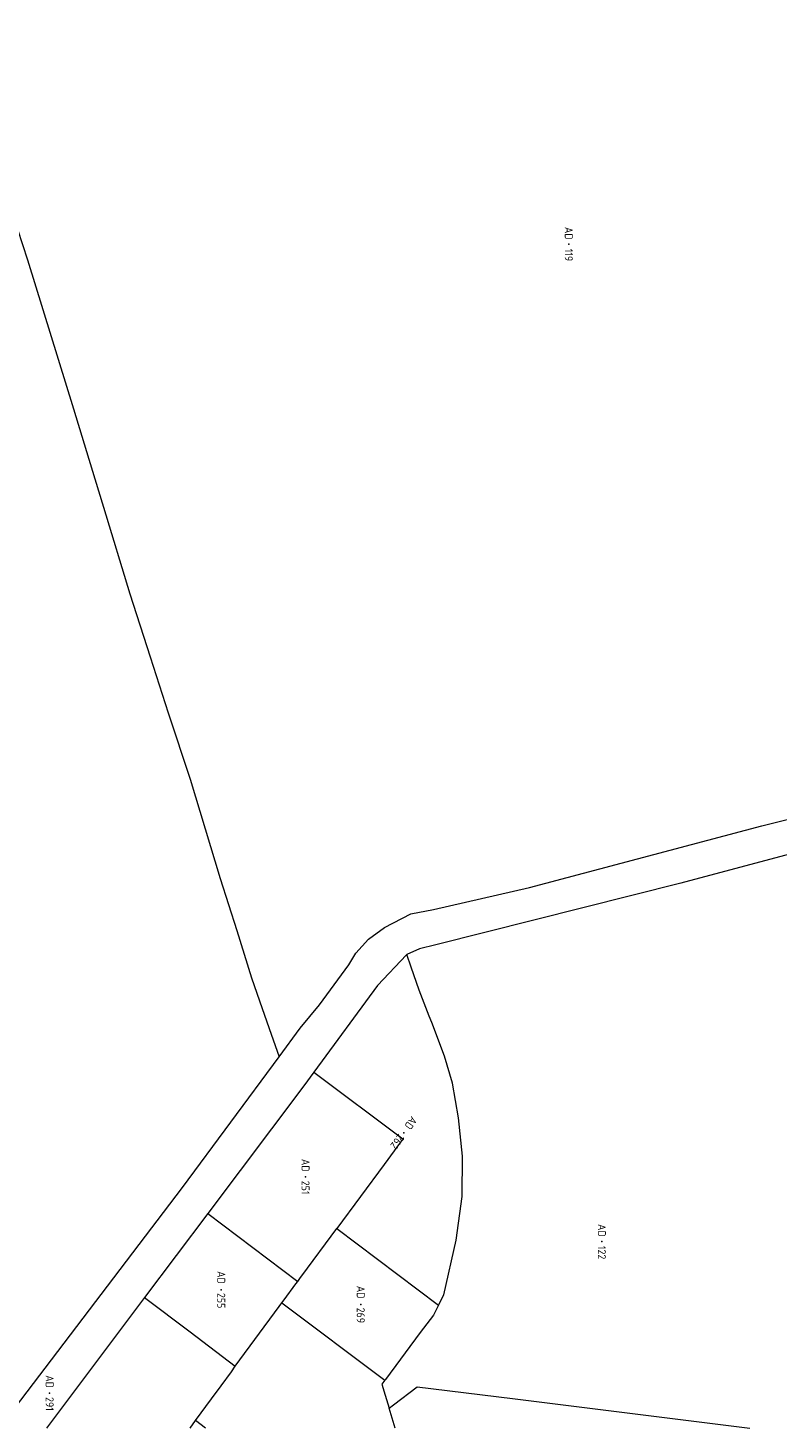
# Model space of a CAD drawing. Header units: metres. Extents: x 232711 to 233626, y 552873 to 554498.
# Tile 2 of 15: x 232995 to 233164, y 552874 to 553189. Entities that reach past the tile are written whole.
import ezdxf
from ezdxf.enums import TextEntityAlignment as Align
from ezdxf.lldxf.tags import DXFTag

# ---------------------------------------------------------------- set-up
doc = ezdxf.new("R2010")
doc.units = ezdxf.units.M
for name, color, linetype, lineweight, true_color in [('G01-D', 7, 'KG-PERCEEL', 5, 0xbe00ff), ('G01-Voorlopig', 7, 'KG-PERCEEL', 5, 0xbe00ff), ('Z01', 7, 'Continuous', 5, 0xbe00ff)]:
    doc.layers.add(name, color=color, linetype=linetype, lineweight=lineweight, true_color=true_color)
doc.layers.add('G01-D VERVALLEN', color=150, linetype='KG-PERCEEL', lineweight=5)
doc.layers.add('Z01 VERVALLEN', color=150, linetype='Continuous', lineweight=5)
doc.styles.add('ISO', font='iso.shx')
doc.styles.get("Standard").update_dxf_attribs({"font": 'iso.shx'})
tags = doc.linetypes.add('KG-PERCEEL', pattern='A,5.5,-2,["P",Standard,S=1.8,R=0,X=-0.5,Y=-0.9],-2,5.5,-2,[5,NLCS.SHX,S=0.75,R=0,X=0,Y=0],-2', length=19).pattern_tags.tags
tags[6] = DXFTag(74, 10)

# ---------------------------------------------------------------- blocks, each defined once
blk = doc.blocks.new('Z01')
at = {"color": 0}
blk.add_point((0, 0), dxfattribs=at)
at = {"color": 0, "style": 'ISO', "oblique": 15}
blk.add_attdef('Z01', text='', height=1.8, dxfattribs=at).set_placement((0, 0), align=Align.MIDDLE)

msp = doc.modelspace()

# ---------------------------------------------------------------- linework, layer by layer
at = {"layer": 'G01-D', "flags": 128}
for points in [[(233051.85, 552957.91), (233056.62, 552964.35), (233060.9, 552969.54), (233067.55, 552978.58), (233069.11, 552981.15), (233071.96, 552984.33), (233075.49, 552986.96), (233081.45, 552990.02), (233086.5, 552991.01), (233108.08, 552995.94), (233160.2, 553009.78), (233172.91, 553012.93), (233176.42, 553013.81)], [(233183.45, 553007.7), (233183.21, 553007.65), (233177.67, 553006.4), (233142.05, 552996.86), (233087.01, 552983.07), (233083.37, 552982.11), (233080.51, 552980.84)], [(233080.51, 552980.84), (233080.49, 552980.83), (233073.95, 552973.93), (233059.64, 552954.44)], [(233087.63, 552902.07), (233088.81, 552904.42), (233091.61, 552916.71), (233092.96, 552926.54), (233093.05, 552935.6), (233092.15, 552944.19), (233090.79, 552951.98), (233089.01, 552958), (233086.13, 552965.62), (233085.56, 552966.99), (233083.27, 552972.84), (233081.49, 552978.01), (233080.51, 552980.84)], [(232991.36, 552877.37), (232992.49, 552878.86), (233030.14, 552928.54), (233051.85, 552957.91)], [(233059.64, 552954.44), (233057.38, 552951.35), (233035.84, 552922.68)], [(233035.84, 552922.68), (233021.64, 552903.78)], [(233021.64, 552903.78), (232999.63, 552874.49)], [(233087.63, 552902.07), (233086.52, 552899.84), (233083.52, 552895.95), (233075.71, 552885.41), (233075.57, 552885.21)], [(233075.57, 552885.21), (233074.89, 552884.31), (233075.65, 552881.85), (233076.56, 552878.94)], [(233076.56, 552878.94), (233077.53, 552879.69), (233082.84, 552883.75), (233104.22, 552881.1), (233157.56, 552874.49)], [(233077.93, 552874.49), (233076.56, 552878.94)]]:
    msp.add_lwpolyline(points, dxfattribs=at)
at = {"layer": 'G01-D VERVALLEN', "flags": 128}
msp.add_lwpolyline([(232979.1, 553189.02), (232982.49, 553178.49), (232984.74, 553170.31), (232992.03, 553147.28), (232995.4, 553136.96), (233005.68, 553103.44), (233010.49, 553087.73), (233012.42, 553081.4), (233018.34, 553061.89), (233022.93, 553047.78), (233026.95, 553035.2), (233031.86, 553020.29), (233038.62, 552997.94), (233042.36, 552986.28), (233045.68, 552975.62), (233047.44, 552970.49), (233049.64, 552964.24), (233051.85, 552957.91)], dxfattribs=at)
at = {"layer": 'G01-Voorlopig', "flags": 128}
for points in [[(233059.64, 552954.44), (233079.66, 552939.47), (233079.54, 552939.29), (233079.13, 552938.71), (233075.42, 552933.67), (233064.82, 552919.32)], [(233035.84, 552922.68), (233056.03, 552907.4)], [(233056.03, 552907.4), (233056.67, 552908.27), (233056.99, 552908.71), (233064.82, 552919.32)], [(233064.82, 552919.32), (233087.63, 552902.07)], [(233052.49, 552902.6), (233053.01, 552903.31), (233055.63, 552906.86), (233056.03, 552907.4)], [(233021.64, 552903.78), (233031.87, 552896.08), (233042.01, 552888.4)], [(233042.01, 552888.4), (233051.89, 552901.79), (233052.49, 552902.6)], [(233052.49, 552902.6), (233075.57, 552885.21)], [(233033.11, 552876.18), (233036.69, 552881.05), (233038.82, 552883.94), (233041.15, 552887.11), (233042.01, 552888.4)], [(233031.87, 552874.49), (233033.11, 552876.18)], [(233035.32, 552874.49), (233033.11, 552876.18)]]:
    msp.add_lwpolyline(points, dxfattribs=at)

# ---------------------------------------------------------------- block references
at = {"layer": 'Z01'}
ref = msp.add_blockref('Z01', (233079.86, 552940.81), dxfattribs=dict(at, xscale=0.9, yscale=0.9, rotation=270))
ref.add_attrib('', 'AD  262', dxfattribs={"layer": '0', "height": 1.8, "rotation": 234, "style": 'ISO'}).set_placement((233079.86, 552940.81), align=Align.MIDDLE)
ref = msp.add_blockref('Z01', (233057.79, 552930.95), dxfattribs=dict(at, xscale=0.9, yscale=0.9, rotation=270))
ref.add_attrib('', 'AD  251', dxfattribs={"layer": '0', "height": 1.8, "rotation": 270, "style": 'ISO'}).set_placement((233057.79, 552930.95), align=Align.MIDDLE)
ref = msp.add_blockref('Z01', (233124.31, 552916.36), dxfattribs=dict(at, xscale=0.9, yscale=0.9, rotation=270))
ref.add_attrib('', 'AD  122', dxfattribs={"layer": '0', "height": 1.8, "rotation": 270, "style": 'ISO'}).set_placement((233124.31, 552916.36), align=Align.MIDDLE)
ref = msp.add_blockref('Z01', (233038.87, 552905.56), dxfattribs=dict(at, xscale=0.9, yscale=0.9, rotation=270))
ref.add_attrib('', 'AD  255', dxfattribs={"layer": '0', "height": 1.8, "rotation": 270, "style": 'ISO'}).set_placement((233038.87, 552905.56), align=Align.MIDDLE)
ref = msp.add_blockref('Z01', (233070.19, 552902.25), dxfattribs=dict(at, xscale=0.9, yscale=0.9, rotation=270))
ref.add_attrib('', 'AD  269', dxfattribs={"layer": '0', "height": 1.8, "rotation": 270, "style": 'ISO'}).set_placement((233070.19, 552902.25), align=Align.MIDDLE)
ref = msp.add_blockref('Z01', (233000.35, 552882.34), dxfattribs=dict(at, xscale=0.9, yscale=0.9, rotation=270))
ref.add_attrib('', 'AD  291', dxfattribs={"layer": '0', "height": 1.8, "rotation": 270, "style": 'ISO'}).set_placement((233000.35, 552882.34), align=Align.MIDDLE)
at = {"layer": 'Z01 VERVALLEN'}
ref = msp.add_blockref('Z01', (233116.89, 553140.47), dxfattribs=dict(at, xscale=0.9, yscale=0.9, rotation=270))
ref.add_attrib('', 'AD  119', dxfattribs={"layer": '0', "height": 1.8, "rotation": 270, "style": 'ISO'}).set_placement((233116.89, 553140.47), align=Align.MIDDLE)

doc.saveas('drawing.dxf')
